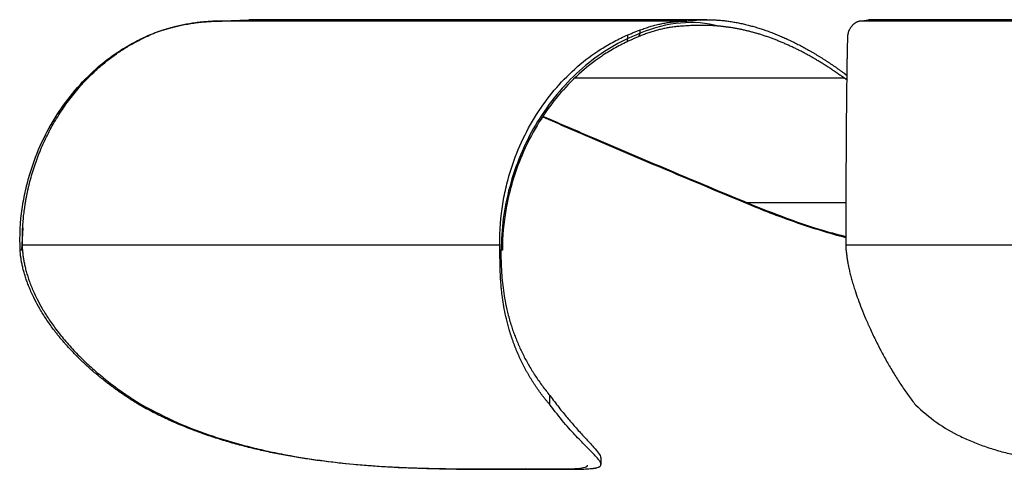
# Model space of a CAD drawing. Header units: millimetres. Extents: x -205 to 325, y 0 to 116.
# Tile 1 of 2: x -205 to -5, y 24 to 116. Entities that reach past the tile are written whole.
import ezdxf

# ---------------------------------------------------------------- set-up
doc = ezdxf.new("R2010")
doc.units = ezdxf.units.MM

msp = doc.modelspace()

# ---------------------------------------------------------------- linework, layer by layer
at = {"color": 7, "linetype": 'Continuous', "lineweight": 25}
for p, q in [((-158.61, 115.61), (-164.02, 115.42)), ((-69.75, 115.42), (-164.02, 115.42)), ((-163.56, 115.44), (-158.57, 115.61)), ((-65.69, 115.7), (-158.61, 115.7)), ((-32.89, 115.61), (-34.28, 115.42)), ((150.54, 115.42), (-34.28, 115.42)), ((152.89, 115.7), (-32.89, 115.7)), ((-81.71, 111.88), (-81.71, 112.62)), ((-79.45, 112.29), (-79.2, 112.95)), ((-79.2, 112.95), (-79.2, 113.63)), ((-81.84, 111.23), (-81.71, 111.88)), ((-37.78, 104.81), (-37.21, 104.39)), ((-37.22, 103.4), (-37.77, 103.81)), ((-204.5, 73.43), (-204.8, 68.9)), ((-204.45, 68.9), (-205.05, 68.9)), ((-107.67, 69.9), (-204.58, 69.9)), ((-204.57, 68.91), (-204.58, 69.9)), ((-107.16, 68.9), (-107.66, 68.9)), ((152.59, 69.9), (-37.4, 69.9)), ((-37.4, 68.91), (-37.4, 69.9)), ((-97.52, 37.49), (-97.52, 39.38)), ((-180.86, 37.49), (-180.86, 37.86)), ((-87.15, 25.4), (-87.15, 26.57)), ((-103.12, 24.4), (-102.41, 24.4)), ((-103.11, 24.52), (-102.73, 24.4)), ((-102.73, 24.4), (-102.21, 24.58)), ((-102.41, 24.4), (-102.73, 24.4)), ((-101.47, 24.4), (-100.73, 24.4))]:
    msp.add_line(p, q, dxfattribs=at)
at = {"color": 8, "linetype": 'Continuous', "lineweight": 25}
for p, q in [((-37.77, 103.81), (-92.45, 103.81)), ((-37.39, 78.48), (-57.8, 78.48))]:
    msp.add_line(p, q, dxfattribs=at)
at = {"color": 7, "linetype": 'Continuous', "lineweight": 25}
for points, knots in [([(-175.97, 113.63), (-175.77, 113.69), (-175.36, 113.81), (-174.75, 113.99), (-174.14, 114.15), (-173.52, 114.3), (-172.9, 114.45), (-172.29, 114.58), (-171.66, 114.71), (-171.04, 114.82), (-170.42, 114.93), (-169.79, 115.02), (-169.16, 115.11), (-168.52, 115.18), (-167.89, 115.25), (-167.25, 115.3), (-166.61, 115.35), (-165.97, 115.38), (-165.32, 115.4), (-164.67, 115.42), (-164.24, 115.42), (-164.03, 115.42)], [0, 0, 0, 0, 0.0528699, 0.1056371, 0.1583075, 0.2108862, 0.2633814, 0.3158135, 0.3682046, 0.4205757, 0.4729465, 0.5253356, 0.5777602, 0.6302362, 0.6827778, 0.7353977, 0.788107, 0.8409152, 0.8938297, 0.9468566, 1, 1, 1, 1]), ([(-164.02, 115.42), (-164.24, 115.42), (-164.67, 115.42), (-165.31, 115.4), (-165.95, 115.38), (-166.59, 115.35), (-167.22, 115.3), (-167.86, 115.25), (-168.49, 115.18), (-169.11, 115.11), (-169.74, 115.02), (-170.36, 114.93), (-170.98, 114.82), (-171.6, 114.71), (-172.22, 114.58), (-172.83, 114.45), (-173.44, 114.3), (-174.05, 114.15), (-174.66, 113.99), (-175.27, 113.81), (-175.67, 113.69), (-175.87, 113.63)], [0, 0, 0, 0, 0.053143, 0.10617, 0.159085, 0.211893, 0.264602, 0.317222, 0.369764, 0.42224, 0.474664, 0.527054, 0.579424, 0.631795, 0.684186, 0.736619, 0.789114, 0.841692, 0.894363, 0.94713, 1, 1, 1, 1]), ([(-70.3, 114.4), (-70.46, 114.39), (-70.8, 114.38), (-71.3, 114.34), (-71.8, 114.3), (-72.3, 114.24), (-72.8, 114.18), (-73.43, 114.08), (-74.18, 113.94), (-75.06, 113.75), (-75.94, 113.52), (-76.81, 113.26), (-77.69, 112.97), (-78.57, 112.65), (-79.16, 112.41), (-79.45, 112.29)], [0, 0, 0, 0, 0.055278, 0.11041, 0.165402, 0.220264, 0.275008, 0.329646, 0.425422, 0.521008, 0.616509, 0.712046, 0.807749, 0.903719, 1, 1, 1, 1]), ([(-79.2, 113.63), (-79.03, 113.69), (-78.69, 113.81), (-78.19, 113.99), (-77.69, 114.15), (-77.19, 114.3), (-76.7, 114.45), (-76.2, 114.58), (-75.7, 114.71), (-75.2, 114.82), (-74.71, 114.93), (-74.21, 115.02), (-73.71, 115.11), (-73.22, 115.18), (-72.72, 115.25), (-72.22, 115.3), (-71.73, 115.35), (-71.23, 115.38), (-70.74, 115.4), (-70.24, 115.42), (-69.91, 115.42), (-69.75, 115.42)], [0, 0, 0, 0, 0.05287, 0.105637, 0.158308, 0.210886, 0.263381, 0.315814, 0.368205, 0.420576, 0.472946, 0.525336, 0.57776, 0.630236, 0.682778, 0.735398, 0.788107, 0.840915, 0.89383, 0.946857, 1, 1, 1, 1]), ([(-63.3, 114.39), (-65.73, 115.04), (-68.32, 115.26), (-73.67, 114.79), (-76.43, 114.1), (-79.2, 112.95)], [0, 0, 0, 0, 0.5, 0.5, 1, 1, 1, 1]), ([(-63.3, 114.4), (-63.49, 114.41), (-63.89, 114.44), (-64.49, 114.48), (-65.09, 114.51), (-65.71, 114.53), (-66.34, 114.54), (-66.97, 114.55), (-67.62, 114.54), (-68.28, 114.52), (-68.94, 114.5), (-69.62, 114.46), (-70.07, 114.42), (-70.3, 114.4)], [0, 0, 0, 0, 0.082375, 0.166387, 0.252056, 0.339404, 0.428453, 0.519229, 0.611757, 0.706067, 0.802189, 0.900155, 1, 1, 1, 1]), ([(-69.75, 115.42), (-69.58, 115.44), (-69.25, 115.49), (-68.76, 115.54), (-68.27, 115.59), (-67.78, 115.63), (-67.29, 115.66), (-66.8, 115.68), (-66.31, 115.7), (-65.82, 115.7), (-65.34, 115.7), (-64.85, 115.69), (-64.36, 115.68), (-63.87, 115.65), (-63.39, 115.62), (-62.9, 115.58), (-62.41, 115.53), (-61.93, 115.48), (-61.44, 115.42), (-60.96, 115.35), (-60.47, 115.27), (-59.99, 115.19), (-59.5, 115.1), (-59.02, 115), (-58.53, 114.9), (-58.05, 114.79), (-57.56, 114.68), (-57.08, 114.55), (-56.59, 114.42), (-56.11, 114.29), (-55.63, 114.15), (-55.14, 114), (-54.66, 113.84), (-54.18, 113.68), (-53.69, 113.52), (-53.21, 113.34), (-52.73, 113.17), (-52.24, 112.98), (-51.76, 112.79), (-51.28, 112.59), (-50.8, 112.39), (-50.31, 112.18), (-49.83, 111.97), (-49.35, 111.75), (-48.87, 111.53), (-48.38, 111.29), (-47.9, 111.06), (-47.42, 110.81), (-46.94, 110.57), (-46.45, 110.31), (-45.97, 110.05), (-45.49, 109.79), (-45.01, 109.52), (-44.53, 109.24), (-44.04, 108.96), (-43.56, 108.67), (-43.08, 108.38), (-42.6, 108.08), (-42.12, 107.78), (-41.63, 107.47), (-41.15, 107.15), (-40.67, 106.83), (-40.19, 106.51), (-39.7, 106.18), (-39.22, 105.84), (-38.74, 105.5), (-38.26, 105.16), (-37.94, 104.93), (-37.78, 104.81)], [0, 0, 0, 0, 0.013562, 0.027136, 0.040725, 0.054331, 0.067957, 0.081606, 0.095279, 0.10898, 0.12271, 0.136473, 0.150269, 0.164102, 0.177972, 0.191883, 0.205837, 0.219834, 0.233877, 0.247967, 0.262106, 0.276295, 0.290536, 0.304829, 0.319177, 0.333581, 0.348041, 0.362558, 0.377135, 0.391772, 0.40647, 0.42123, 0.436053, 0.45094, 0.465892, 0.480909, 0.495993, 0.511144, 0.526363, 0.54165, 0.557006, 0.572433, 0.587931, 0.6035, 0.619141, 0.634855, 0.650643, 0.666504, 0.68244, 0.698452, 0.714539, 0.730702, 0.746942, 0.763259, 0.779653, 0.796126, 0.812677, 0.829307, 0.846016, 0.862804, 0.879672, 0.89662, 0.913649, 0.930757, 0.947947, 0.965217, 0.982568, 1, 1, 1, 1]), ([(-66.98, 115.55), (-67.31, 115.6), (-68.07, 115.73), (-68.88, 115.65), (-69.33, 115.61)], [0, 0, 0, 0, 0.4349211, 1, 1, 1, 1]), ([(-37.77, 103.81), (-38.01, 103.99), (-38.5, 104.34), (-39.23, 104.85), (-39.96, 105.35), (-40.69, 105.84), (-41.43, 106.32), (-42.16, 106.78), (-42.89, 107.23), (-43.62, 107.66), (-44.35, 108.09), (-45.08, 108.5), (-45.81, 108.89), (-46.54, 109.28), (-47.27, 109.64), (-48, 110), (-48.73, 110.34), (-49.46, 110.67), (-50.19, 110.99), (-50.92, 111.29), (-51.64, 111.59), (-52.37, 111.86), (-53.1, 112.13), (-53.83, 112.38), (-54.56, 112.62), (-55.29, 112.84), (-56.01, 113.05), (-56.74, 113.25), (-57.47, 113.43), (-58.2, 113.6), (-58.93, 113.76), (-59.65, 113.9), (-60.38, 114.03), (-61.11, 114.14), (-61.84, 114.24), (-62.57, 114.33), (-63.05, 114.37), (-63.3, 114.4)], [0, 0, 0, 0, 0.032257, 0.06427, 0.09604, 0.12757, 0.158861, 0.189915, 0.220735, 0.251323, 0.281681, 0.311812, 0.341719, 0.371403, 0.400867, 0.430115, 0.45915, 0.487973, 0.516589, 0.545, 0.573209, 0.60122, 0.629036, 0.65666, 0.684095, 0.711345, 0.738414, 0.765304, 0.79202, 0.818567, 0.844947, 0.871167, 0.897229, 0.923138, 0.9489, 0.974519, 1, 1, 1, 1]), ([(-34.28, 115.42), (-34.33, 115.42), (-34.43, 115.42), (-34.59, 115.4), (-34.74, 115.38), (-34.88, 115.35), (-35.03, 115.3), (-35.17, 115.25), (-35.31, 115.18), (-35.44, 115.11), (-35.58, 115.02), (-35.71, 114.93), (-35.84, 114.82), (-35.96, 114.71), (-36.09, 114.58), (-36.21, 114.45), (-36.33, 114.3), (-36.44, 114.15), (-36.56, 113.99), (-36.67, 113.81), (-36.74, 113.69), (-36.77, 113.63)], [0, 0, 0, 0, 0.053143, 0.10617, 0.159085, 0.211893, 0.264602, 0.317222, 0.369764, 0.42224, 0.474664, 0.527054, 0.579424, 0.631795, 0.684186, 0.736619, 0.789114, 0.841692, 0.894363, 0.94713, 1, 1, 1, 1]), ([(-205.06, 69.9), (-205.14, 72.99), (-204.9, 75.73), (-204.28, 79.54), (-204.03, 80.76), (-203.45, 83.13), (-203.13, 84.27), (-202.06, 87.58), (-201.22, 89.64), (-199.32, 93.53), (-198.26, 95.36), (-195.97, 98.8), (-194.72, 100.42), (-192.06, 103.45), (-189.21, 106.28), (-185.17, 109.27), (-182.51, 110.8), (-180.67, 111.76), (-179.73, 112.21), (-178.76, 112.62)], [0, 0, 0, 0, 0.125, 0.125, 0.1875, 0.1875, 0.25, 0.25, 0.375, 0.375, 0.5, 0.5, 0.625, 0.625, 0.75, 0.875, 0.9375, 0.9375, 1, 1, 1, 1]), ([(-204.58, 69.9), (-204.58, 70.12), (-204.59, 70.56), (-204.59, 71.23), (-204.58, 71.89), (-204.56, 72.55), (-204.54, 73.21), (-204.5, 73.87), (-204.45, 74.53), (-204.4, 75.19), (-204.33, 75.85), (-204.26, 76.51), (-204.17, 77.17), (-204.08, 77.83), (-203.98, 78.49), (-203.86, 79.15), (-203.74, 79.8), (-203.61, 80.46), (-203.47, 81.12), (-203.32, 81.77), (-202.94, 83.31), (-202.26, 85.69), (-201.1, 88.86), (-199.73, 91.93), (-198.11, 94.94), (-196.27, 97.86), (-194.21, 100.64), (-191.95, 103.23), (-190.04, 105.1), (-188.59, 106.38), (-187.66, 107.15), (-186.71, 107.9), (-185.75, 108.6), (-184.77, 109.28), (-183.79, 109.92), (-182.78, 110.53), (-181.76, 111.1), (-180.73, 111.64), (-179.69, 112.15), (-178.98, 112.47), (-178.63, 112.62)], [0, 0, 0, 0, 0.011903, 0.023796, 0.035682, 0.047565, 0.059447, 0.071332, 0.083224, 0.095125, 0.107039, 0.118969, 0.130917, 0.142889, 0.154885, 0.16691, 0.178967, 0.191059, 0.203189, 0.215359, 0.227574, 0.289085, 0.350626, 0.412578, 0.475313, 0.541322, 0.607035, 0.672865, 0.739223, 0.76322, 0.787104, 0.810892, 0.834603, 0.858256, 0.881869, 0.905461, 0.929052, 0.952659, 0.976302, 1, 1, 1, 1]), ([(-178.76, 112.62), (-178.63, 112.67), (-178.37, 112.78), (-177.98, 112.93), (-177.59, 113.08), (-177.19, 113.23), (-176.79, 113.37), (-176.38, 113.5), (-176.11, 113.59), (-175.97, 113.63)], [0, 0, 0, 0, 0.1444366, 0.2882342, 0.4314605, 0.574183, 0.7164692, 0.858386, 1, 1, 1, 1]), ([(-175.87, 113.63), (-176.01, 113.59), (-176.28, 113.5), (-176.68, 113.37), (-177.08, 113.23), (-177.47, 113.08), (-177.86, 112.93), (-178.25, 112.78), (-178.5, 112.67), (-178.62, 112.62)], [0, 0, 0, 0, 0.141614, 0.283531, 0.425817, 0.568539, 0.711766, 0.855563, 1, 1, 1, 1]), ([(-107.67, 69.9), (-107.74, 72.99), (-107.51, 75.73), (-106.89, 79.54), (-106.64, 80.76), (-106.08, 83.13), (-105.76, 84.27), (-104.7, 87.58), (-103.87, 89.64), (-102, 93.53), (-100.96, 95.36), (-98.69, 98.8), (-97.46, 100.42), (-94.83, 103.45), (-92.03, 106.28), (-88.04, 109.27), (-85.41, 110.8), (-83.6, 111.76), (-82.67, 112.21), (-81.71, 112.62)], [0, 0, 0, 0, 0.125, 0.125, 0.1875, 0.1875, 0.25, 0.25, 0.375, 0.375, 0.5, 0.5, 0.625, 0.625, 0.75, 0.875, 0.9375, 0.9375, 1, 1, 1, 1]), ([(-79.45, 112.29), (-79.56, 112.24), (-79.78, 112.15), (-80.11, 112.01), (-80.45, 111.86), (-80.79, 111.71), (-81.13, 111.56), (-81.48, 111.4), (-81.72, 111.28), (-81.84, 111.23)], [0, 0, 0, 0, 0.141412, 0.283193, 0.42541, 0.568131, 0.711425, 0.855358, 1, 1, 1, 1]), ([(-81.71, 112.62), (-81.58, 112.67), (-81.33, 112.78), (-80.96, 112.93), (-80.6, 113.08), (-80.24, 113.23), (-79.89, 113.37), (-79.54, 113.5), (-79.31, 113.59), (-79.2, 113.63)], [0, 0, 0, 0, 0.144437, 0.288234, 0.431461, 0.574183, 0.716469, 0.858386, 1, 1, 1, 1]), ([(-37.4, 69.9), (-37.4, 70.12), (-37.4, 70.56), (-37.4, 71.23), (-37.4, 71.89), (-37.4, 72.55), (-37.4, 73.21), (-37.4, 73.87), (-37.4, 74.53), (-37.4, 75.19), (-37.39, 75.85), (-37.39, 76.51), (-37.39, 77.17), (-37.39, 77.83), (-37.39, 78.49), (-37.39, 79.15), (-37.39, 79.8), (-37.38, 80.46), (-37.38, 81.12), (-37.38, 81.77), (-37.38, 83.31), (-37.37, 85.69), (-37.35, 88.86), (-37.33, 91.93), (-37.31, 94.94), (-37.29, 97.86), (-37.26, 100.64), (-37.23, 103.23), (-37.2, 105.1), (-37.18, 106.38), (-37.17, 107.15), (-37.16, 107.9), (-37.14, 108.6), (-37.13, 109.28), (-37.12, 109.92), (-37.1, 110.53), (-37.09, 111.1), (-37.07, 111.64), (-37.06, 112.15), (-37.05, 112.47), (-37.05, 112.62)], [0, 0, 0, 0, 0.011903, 0.023796, 0.035682, 0.047565, 0.059447, 0.071332, 0.083224, 0.095125, 0.107039, 0.118969, 0.130917, 0.142889, 0.154885, 0.16691, 0.178967, 0.191059, 0.203189, 0.215359, 0.227574, 0.289085, 0.350626, 0.412578, 0.475313, 0.541322, 0.607035, 0.672865, 0.739223, 0.76322, 0.787104, 0.810892, 0.834603, 0.858256, 0.881869, 0.905461, 0.929052, 0.952659, 0.976302, 1, 1, 1, 1]), ([(-36.77, 113.63), (-36.8, 113.59), (-36.84, 113.5), (-36.9, 113.37), (-36.95, 113.23), (-36.99, 113.08), (-37.02, 112.93), (-37.04, 112.78), (-37.04, 112.67), (-37.05, 112.62)], [0, 0, 0, 0, 0.141614, 0.283531, 0.425817, 0.568539, 0.711766, 0.855563, 1, 1, 1, 1]), ([(-81.71, 111.88), (-85.38, 110.17), (-88.93, 107.75), (-93.73, 103.26), (-95.24, 101.61), (-98.04, 98.1), (-99.32, 96.22), (-101.62, 92.31), (-102.64, 90.26), (-104.38, 86.08), (-105.11, 83.94), (-106.27, 79.63), (-106.7, 77.46), (-107.27, 73.14), (-107.41, 71), (-107.41, 68.9)], [0, 0, 0, 0, 0.25, 0.25, 0.375, 0.375, 0.5, 0.5, 0.625, 0.625, 0.75, 0.75, 0.875, 0.875, 1, 1, 1, 1]), ([(-81.84, 111.23), (-82.77, 110.8), (-83.66, 110.33), (-85.4, 109.34), (-87.93, 107.76), (-91.78, 104.72), (-94.49, 101.87), (-97.04, 98.83), (-99.42, 95.62), (-101.95, 91.08), (-103.24, 88.11), (-104.05, 86.07), (-104.43, 85.02), (-105.12, 82.85), (-105.44, 81.73), (-106.01, 79.42), (-106.27, 78.23), (-106.9, 74.52), (-107.17, 71.86), (-107.16, 68.9)], [0, 0, 0, 0, 0.0625, 0.0625, 0.125, 0.25, 0.375, 0.375, 0.5, 0.625, 0.6875, 0.6875, 0.75, 0.75, 0.8125, 0.8125, 0.875, 0.875, 1, 1, 1, 1]), ([(-98.99, 95.97), (-95.6, 94.5), (-87.18, 90.85), (-73.44, 85.02), (-63.09, 80.69), (-57.8, 78.48)], [0, 0, 0, 0, 0.248852, 0.616296, 1, 1, 1, 1]), ([(-57.46, 78.48), (-62.76, 80.69), (-73.12, 85.02), (-86.95, 90.88), (-95.45, 94.56), (-98.93, 96.06)], [0, 0, 0, 0, 0.381734, 0.747291, 1, 1, 1, 1]), ([(-57.8, 78.48), (-56.16, 77.81), (-52.9, 76.48), (-47.98, 74.67), (-43.07, 73.06), (-39.54, 71.99), (-37.64, 71.53), (-37.4, 71.47)], [0, 0, 0, 0, 0.246199, 0.48902, 0.728506, 0.964812, 1, 1, 1, 1]), ([(-37.4, 71.62), (-38.62, 71.93), (-42.62, 72.93), (-49.33, 75.23), (-54.73, 77.39), (-57.46, 78.48)], [0, 0, 0, 0, 0.17736, 0.583923, 1, 1, 1, 1]), ([(-180.86, 37.49), (-181.1, 37.64), (-181.58, 37.94), (-182.3, 38.39), (-183.01, 38.85), (-183.71, 39.32), (-184.41, 39.79), (-185.09, 40.27), (-185.76, 40.75), (-186.43, 41.24), (-187.08, 41.73), (-187.73, 42.23), (-188.37, 42.74), (-189, 43.25), (-189.62, 43.76), (-190.23, 44.28), (-190.83, 44.81), (-191.42, 45.34), (-192, 45.88), (-192.58, 46.42), (-193.14, 46.97), (-193.7, 47.53), (-194.24, 48.09), (-194.78, 48.65), (-195.3, 49.23), (-195.82, 49.81), (-196.33, 50.39), (-196.82, 50.98), (-197.31, 51.58), (-197.79, 52.18), (-198.64, 53.29), (-199.75, 54.87), (-201.01, 56.89), (-202.03, 58.76), (-202.75, 60.29), (-203.27, 61.52), (-203.64, 62.49), (-203.96, 63.43), (-204.24, 64.33), (-204.47, 65.2), (-204.66, 66.03), (-204.81, 66.81), (-204.92, 67.56), (-205, 68.25), (-205.03, 68.69), (-205.05, 68.91)], [0, 0, 0, 0, 0.020812, 0.041507, 0.062086, 0.082554, 0.102912, 0.123164, 0.143312, 0.16336, 0.183309, 0.203165, 0.222929, 0.242604, 0.262194, 0.281703, 0.301132, 0.320487, 0.339771, 0.358986, 0.378138, 0.397229, 0.416264, 0.435247, 0.454182, 0.473073, 0.491925, 0.510742, 0.529532, 0.548299, 0.567052, 0.631413, 0.689654, 0.741684, 0.787312, 0.813888, 0.83934, 0.863655, 0.886809, 0.908778, 0.929547, 0.949093, 0.967381, 0.984366, 1, 1, 1, 1]), ([(-204.56, 68.91), (-204.56, 68.79), (-204.54, 68.56), (-204.51, 68.19), (-204.47, 67.81), (-204.41, 67.42), (-204.35, 67.01), (-204.28, 66.59), (-204.19, 66.16), (-204.1, 65.71), (-203.99, 65.25), (-203.87, 64.78), (-203.73, 64.3), (-203.58, 63.8), (-203.42, 63.3), (-203.25, 62.78), (-203.06, 62.26), (-202.85, 61.73), (-202.63, 61.18), (-202.23, 60.25), (-201.57, 58.86), (-200.55, 56.98), (-199.28, 54.94), (-198, 53.12), (-196.8, 51.58), (-195.77, 50.35), (-194.7, 49.14), (-193.59, 47.96), (-192.44, 46.8), (-191.25, 45.67), (-190.02, 44.56), (-188.75, 43.48), (-187.45, 42.42), (-186.1, 41.39), (-184.71, 40.37), (-183.29, 39.39), (-181.83, 38.42), (-180.83, 37.8), (-180.33, 37.49)], [0, 0, 0, 0, 0.0084494, 0.0173107, 0.0265758, 0.0362362, 0.0462842, 0.0567123, 0.0675141, 0.078684, 0.0902173, 0.1021109, 0.1143625, 0.1269705, 0.1399301, 0.1532368, 0.1668869, 0.1808771, 0.1952054, 0.2098703, 0.2556346, 0.3079168, 0.3665181, 0.4313424, 0.4703061, 0.5093645, 0.5485731, 0.587975, 0.6276073, 0.6675056, 0.7077039, 0.7482344, 0.7891275, 0.8304118, 0.8721148, 0.9142634, 0.9568835, 1, 1, 1, 1]), ([(-97.51, 37.49), (-97.64, 37.64), (-97.9, 37.94), (-98.27, 38.39), (-98.64, 38.85), (-99, 39.32), (-99.36, 39.79), (-99.71, 40.27), (-100.05, 40.75), (-100.38, 41.24), (-100.71, 41.73), (-101.03, 42.23), (-101.35, 42.74), (-101.65, 43.25), (-101.95, 43.76), (-102.25, 44.28), (-102.53, 44.81), (-102.81, 45.34), (-103.09, 45.88), (-103.35, 46.42), (-103.61, 46.97), (-103.86, 47.53), (-104.11, 48.09), (-104.34, 48.65), (-104.57, 49.23), (-104.8, 49.81), (-105.01, 50.39), (-105.22, 50.98), (-105.42, 51.58), (-105.61, 52.18), (-105.94, 53.29), (-106.36, 54.87), (-106.79, 56.89), (-107.09, 58.76), (-107.29, 60.29), (-107.41, 61.52), (-107.49, 62.49), (-107.55, 63.43), (-107.59, 64.33), (-107.62, 65.2), (-107.64, 66.03), (-107.65, 66.81), (-107.66, 67.56), (-107.66, 68.25), (-107.66, 68.69), (-107.66, 68.91)], [0, 0, 0, 0, 0.020812, 0.041507, 0.062086, 0.082554, 0.102912, 0.123164, 0.143312, 0.16336, 0.183309, 0.203165, 0.222929, 0.242604, 0.262194, 0.281703, 0.301132, 0.320487, 0.339771, 0.358986, 0.378138, 0.397229, 0.416264, 0.435247, 0.454182, 0.473073, 0.491925, 0.510742, 0.529532, 0.548299, 0.567052, 0.631413, 0.689654, 0.741684, 0.787312, 0.813888, 0.83934, 0.863655, 0.886809, 0.908778, 0.929547, 0.949093, 0.967381, 0.984366, 1, 1, 1, 1]), ([(-107.47, 68.9), (-107.47, 68.77), (-107.47, 68.51), (-107.47, 68.11), (-107.46, 67.7), (-107.46, 67.3), (-107.45, 66.89), (-107.44, 66.47), (-107.42, 66.05), (-107.4, 65.63), (-107.38, 65.2), (-107.33, 64.26), (-107.21, 62.73), (-106.97, 60.68), (-106.62, 58.5), (-106.13, 56.19), (-105.59, 54.26), (-105.09, 52.73), (-104.71, 51.66), (-104.29, 50.6), (-103.84, 49.54), (-103.36, 48.48), (-102.85, 47.44), (-102.31, 46.4), (-101.73, 45.37), (-101.11, 44.34), (-100.47, 43.33), (-99.78, 42.32), (-99.06, 41.33), (-98.31, 40.34), (-97.78, 39.71), (-97.52, 39.38)], [0, 0, 0, 0, 0.010158, 0.020453, 0.030885, 0.041454, 0.052159, 0.063003, 0.073989, 0.085119, 0.0964, 0.107836, 0.160695, 0.220038, 0.28038, 0.350421, 0.430068, 0.465646, 0.501899, 0.538858, 0.576553, 0.615013, 0.654264, 0.694332, 0.735246, 0.777033, 0.819719, 0.863331, 0.907895, 0.953442, 1, 1, 1, 1]), ([(-37.39, 68.91), (-37.38, 68.79), (-37.37, 68.56), (-37.33, 68.19), (-37.29, 67.81), (-37.24, 67.42), (-37.18, 67.01), (-37.12, 66.59), (-37.04, 66.16), (-36.95, 65.71), (-36.86, 65.25), (-36.75, 64.78), (-36.64, 64.3), (-36.51, 63.8), (-36.38, 63.3), (-36.24, 62.78), (-36.09, 62.26), (-35.93, 61.73), (-35.76, 61.18), (-35.45, 60.25), (-34.97, 58.86), (-34.25, 56.98), (-33.42, 54.94), (-32.62, 53.12), (-31.9, 51.58), (-31.3, 50.35), (-30.69, 49.14), (-30.07, 47.96), (-29.44, 46.8), (-28.8, 45.67), (-28.15, 44.56), (-27.49, 43.48), (-26.82, 42.42), (-26.15, 41.39), (-25.46, 40.37), (-24.76, 39.39), (-24.05, 38.42), (-23.58, 37.8), (-23.34, 37.49)], [0, 0, 0, 0, 0.008449, 0.017311, 0.026576, 0.036236, 0.046284, 0.056712, 0.067514, 0.078684, 0.090217, 0.102111, 0.114363, 0.12697, 0.13993, 0.153237, 0.166887, 0.180877, 0.195205, 0.20987, 0.255635, 0.307917, 0.366518, 0.431342, 0.470306, 0.509364, 0.548573, 0.587975, 0.627607, 0.667506, 0.707704, 0.748234, 0.789128, 0.830412, 0.872115, 0.914263, 0.956884, 1, 1, 1, 1]), ([(-97.52, 39.38), (-96.91, 38.57), (-95.7, 36.94), (-94, 34.86), (-92.62, 33.27), (-91.53, 32.05), (-90.69, 31.13), (-89.92, 30.3), (-89.24, 29.56), (-88.38, 28.61), (-87.55, 27.6), (-87.22, 26.94), (-87.16, 26.63), (-87.17, 26.57), (-87.17, 26.57)], [0, 0, 0, 0, 0.106434, 0.21208, 0.317255, 0.384188, 0.450755, 0.517014, 0.583019, 0.648818, 0.802912, 0.95818, 0.999139, 1, 1, 1, 1]), ([(-102.73, 24.4), (-102.91, 24.4), (-103.27, 24.4), (-103.8, 24.4), (-104.35, 24.4), (-104.9, 24.4), (-105.46, 24.4), (-106.02, 24.4), (-106.58, 24.4), (-107.16, 24.4), (-107.73, 24.4), (-108.32, 24.4), (-108.91, 24.4), (-109.5, 24.4), (-110.1, 24.4), (-110.7, 24.4), (-111.31, 24.41), (-111.93, 24.41), (-112.55, 24.41), (-113.17, 24.41), (-113.8, 24.42), (-114.44, 24.42), (-115.08, 24.43), (-115.72, 24.43), (-116.37, 24.44), (-117.03, 24.45), (-117.69, 24.45), (-118.35, 24.46), (-119.02, 24.47), (-119.69, 24.48), (-120.37, 24.5), (-121.05, 24.51), (-121.74, 24.53), (-122.43, 24.54), (-123.12, 24.56), (-123.82, 24.58), (-124.52, 24.6), (-125.23, 24.63), (-125.94, 24.65), (-126.65, 24.68), (-127.37, 24.71), (-129.68, 24.81), (-133.68, 25.04), (-139.55, 25.55), (-145.57, 26.28), (-150.15, 27.03), (-153.18, 27.62), (-154.65, 27.92), (-156.11, 28.24), (-157.58, 28.58), (-159.05, 28.95), (-160.52, 29.33), (-161.99, 29.74), (-163.46, 30.17), (-164.94, 30.62), (-166.41, 31.1), (-167.87, 31.61), (-169.34, 32.14), (-170.8, 32.7), (-172.26, 33.29), (-173.71, 33.91), (-175.16, 34.56), (-176.59, 35.24), (-178.03, 35.96), (-179.45, 36.7), (-180.39, 37.23), (-180.86, 37.49)], [0, 0, 0, 0, 0.010992, 0.021922, 0.03279, 0.043599, 0.054349, 0.065041, 0.075675, 0.086254, 0.096777, 0.107246, 0.117661, 0.128025, 0.138337, 0.148599, 0.158812, 0.168977, 0.179094, 0.189165, 0.19919, 0.209172, 0.21911, 0.229005, 0.238859, 0.248672, 0.258446, 0.268181, 0.277878, 0.287538, 0.297161, 0.30675, 0.316304, 0.325824, 0.335312, 0.344767, 0.354192, 0.363585, 0.372949, 0.382284, 0.391591, 0.40087, 0.471445, 0.540873, 0.609438, 0.677385, 0.693389, 0.709388, 0.725386, 0.741385, 0.757388, 0.773397, 0.789415, 0.805445, 0.821489, 0.83755, 0.853632, 0.869738, 0.885872, 0.902039, 0.918243, 0.934488, 0.95078, 0.967125, 0.98353, 1, 1, 1, 1]), ([(-180.33, 37.49), (-177.96, 36.25), (-173.26, 33.77), (-167.08, 31.48), (-162.14, 29.93), (-158.44, 28.93), (-154.74, 28.06), (-149.95, 27.1), (-144.09, 26.16), (-138.99, 25.59), (-135.61, 25.29), (-133.88, 25.15), (-132.16, 25.02), (-130.45, 24.92), (-128.76, 24.82), (-125.14, 24.65), (-119.73, 24.49), (-112.95, 24.41), (-106.73, 24.4), (-103.21, 24.4), (-101.47, 24.4)], [0, 0, 0, 0, 0.082308, 0.163557, 0.203972, 0.244308, 0.284606, 0.324905, 0.401713, 0.479343, 0.49986, 0.520465, 0.541165, 0.561969, 0.582883, 0.603917, 0.698638, 0.796844, 0.89943, 1, 1, 1, 1]), ([(-100.73, 24.4), (-99.13, 24.4), (-95.91, 24.4), (-92.06, 24.41), (-89.99, 24.47), (-89.04, 24.56), (-88.77, 24.58), (-88.52, 24.62), (-88.3, 24.65), (-88.09, 24.7), (-87.76, 24.78), (-87.39, 24.93), (-87.15, 25.21), (-87.16, 25.57), (-87.38, 26.03), (-87.82, 26.61), (-88.63, 27.49), (-90, 28.86), (-92.12, 31.02), (-94.64, 33.77), (-96.55, 36.25), (-97.51, 37.49)], [0, 0, 0, 0, 0.1006326, 0.2032937, 0.3131033, 0.3271522, 0.3411309, 0.3550421, 0.3688882, 0.3826714, 0.3963941, 0.4439551, 0.490956, 0.5374895, 0.5836373, 0.6294725, 0.6750673, 0.7556509, 0.8363916, 0.9176628, 1, 1, 1, 1]), ([(-23.34, 37.49), (-21.94, 36.25), (-19.15, 33.77), (-15.11, 31.48), (-11.68, 29.93), (-8.98, 28.93), (-6.17, 28.06), (-2.37, 27.1), (2.62, 26.16), (7.38, 25.59), (10.73, 25.29), (12.49, 25.15), (14.29, 25.02), (16.11, 24.92), (17.97, 24.82), (22.05, 24.65), (28.63, 24.49), (38, 24.41), (47.74, 24.4), (54.35, 24.4), (57.63, 24.4)], [0, 0, 0, 0, 0.082308, 0.163557, 0.203972, 0.244308, 0.284606, 0.324905, 0.401713, 0.479343, 0.49986, 0.520465, 0.541165, 0.561969, 0.582883, 0.603917, 0.698638, 0.796844, 0.89943, 1, 1, 1, 1]), ([(-89.94, 25.24), (-89.94, 25.21), (-89.94, 25.13), (-89.99, 25.02), (-90.09, 24.92), (-90.24, 24.82), (-90.67, 24.65), (-91.77, 24.49), (-94.3, 24.41), (-97.69, 24.4), (-100.65, 24.4), (-102.06, 24.4)], [0, 0, 0, 0, 0.027155, 0.069861, 0.11278, 0.155928, 0.199322, 0.394739, 0.597346, 0.808991, 1, 1, 1, 1])]:
    msp.add_open_spline(points, degree=3, knots=knots, dxfattribs=at)
for points in [[(-79.2, 112.95), (-79.99, 112.64), (-80.83, 112.28), (-81.71, 111.88)], [(-205.05, 68.91), (-205.06, 69.23), (-205.06, 69.56), (-205.06, 69.9)], [(-107.66, 68.91), (-107.67, 69.23), (-107.67, 69.56), (-107.67, 69.9)]]:
    msp.add_open_spline(points, degree=3, dxfattribs=at)

doc.saveas('drawing.dxf')
